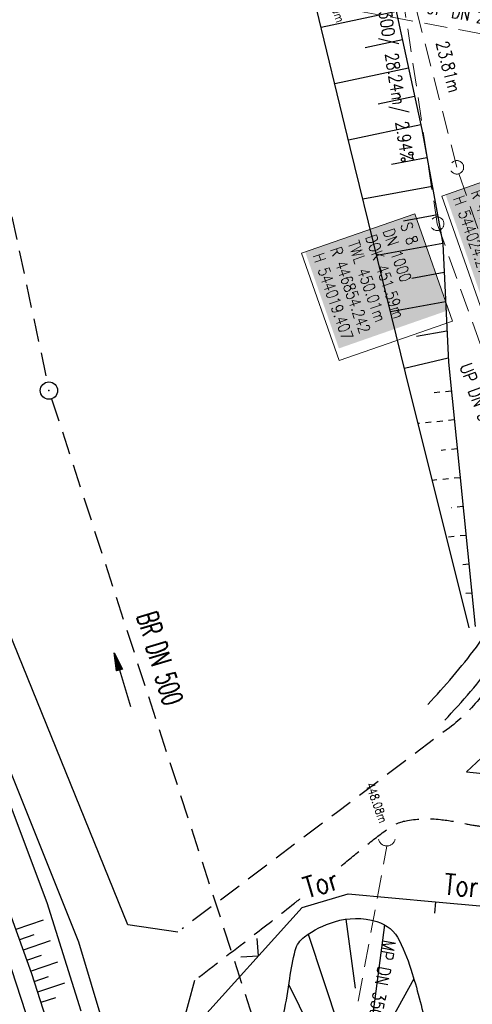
# Model space of a CAD drawing. Extents: x 446577 to 447216, y 443659 to 444842.
# Tile 45 of 177: x 446795 to 446834, y 444049 to 444134. Entities that reach past the tile are written whole.
import ezdxf
from ezdxf.enums import TextEntityAlignment as Align

# ---------------------------------------------------------------- set-up
doc = ezdxf.new("R2010")
doc.units = 0
doc.header["$LTSCALE"] = 2
doc.header["$MEASUREMENT"] = 0
for name, pattern in [('ACAD_ISO02W100', [0.5, 0.25, -0.25]), ('AUSGEZOGEN', [0]), ('GESTRICH-X2', [1.5, 1, -0.5])]:
    doc.linetypes.add(name, pattern=pattern)
doc.layers.get('0').update_dxf_attribs({"linetype": 'AUSGEZOGEN'})
for name, color, linetype in [('Beschriftung', 7, 'CONTINUOUS'), ('BOESCHG', 250, 'AUSGEZOGEN'), ('DB-Bestand', 8, 'CONTINUOUS'), ('DB-Geländemodellierung', 15, 'CONTINUOUS'), ('DURCHL', 200, 'GESTRICH-X2'), ('FBRTOP', 250, 'AUSGEZOGEN'), ('GLOBAL', 7, 'CONTINUOUS'), ('KANAL', 7, 'GESTRICH-X2'), ('MULDE', 250, 'AUSGEZOGEN'), ('PFEIL', 7, 'CONTINUOUS'), ('PFEILTOP', 200, 'AUSGEZOGEN'), ('RRB', 250, 'AUSGEZOGEN'), ('SCHLITZRINNE', 200, 'AUSGEZOGEN'), ('SCHSYMBOL', 200, 'AUSGEZOGEN'), ('STRASSE', 250, 'AUSGEZOGEN'), ('WEG', 250, 'GESTRICH-X2'), ('ZAUN', 30, 'AUSGEZOGEN')]:
    doc.layers.add(name, color=color, linetype=linetype)
doc.styles.add('11', font='txt_____.ttf', dxfattribs={"width": 0.8, "height": 1})
doc.styles.add('6', font='txt_____.ttf', dxfattribs={"width": 0.8, "height": 1})
doc.styles.add('8', font='txt_____.ttf', dxfattribs={"width": 0.8, "height": 1})
doc.styles.add('ROMANS', font='romans.shx', dxfattribs={"width": 0.8})

# ---------------------------------------------------------------- blocks, each defined once
blk = doc.blocks.new('GST')
at = {"color": 0}
blk.add_circle((0, 0), 0.75, dxfattribs=at)
blk.add_point((0, 0), dxfattribs=at)
blk = doc.blocks.new('10')
blk.add_blockref('GST', (0, 0))
blk = doc.blocks.new('PFEIL2')
at = {"color": 0}
for p, q in [((0.88, 0.002), (-2.401, -0.012)), ((0.881, -0.271), (0.879, 0.276)), ((0.879, 0.276), (2.429, 0.009)), ((0.911, 0.27), (0.879, 0.265)), ((0.965, 0.261), (0.879, 0.246)), ((1.019, 0.252), (0.879, 0.228)), ((1.073, 0.242), (0.879, 0.209)), ((1.127, 0.233), (0.879, 0.191)), ((1.181, 0.224), (0.879, 0.172)), ((1.235, 0.214), (0.879, 0.154)), ((1.289, 0.205), (0.879, 0.135)), ((1.343, 0.196), (0.879, 0.117)), ((1.397, 0.187), (0.879, 0.098)), ((1.451, 0.177), (0.879, 0.08)), ((1.505, 0.168), (0.879, 0.061)), ((1.559, 0.159), (0.88, 0.043)), ((1.613, 0.149), (0.88, 0.024)), ((1.668, 0.14), (0.88, 0.006)), ((1.722, 0.131), (0.88, -0.013)), ((1.776, 0.121), (0.88, -0.031)), ((1.83, 0.112), (0.88, -0.05)), ((1.884, 0.103), (0.88, -0.068)), ((1.938, 0.094), (0.88, -0.087)), ((1.992, 0.084), (0.88, -0.105)), ((2.046, 0.075), (0.88, -0.124)), ((2.1, 0.066), (0.88, -0.142)), ((2.154, 0.056), (0.88, -0.161)), ((2.208, 0.047), (0.88, -0.179)), ((2.262, 0.038), (0.881, -0.198)), ((2.316, 0.029), (0.881, -0.216)), ((2.37, 0.019), (0.881, -0.235)), ((2.424, 0.01), (0.881, -0.253)), ((2.429, 0.009), (0.881, -0.271))]:
    blk.add_line(p, q, dxfattribs=at)
blk = doc.blocks.new('ZL')
at = {"color": 0}
for p, q in [((-1.066, 1.055), (0, 0)), ((0, 0), (1.055, 1.066))]:
    blk.add_line(p, q, dxfattribs=at)
blk = doc.blocks.new('Schacht')
at = {"color": 18, "lineweight": 9, "true_color": 0x000000}
blk.add_circle((0, 0), 0.779, dxfattribs=at)
blk = doc.blocks.new('Ein-_Auslauf')
at = {"color": 18, "lineweight": 9, "true_color": 0x000000}
blk.add_lwpolyline([(-0.700676, -0.583948, -0.816874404), (0.724419, -0.589597)], format="xyb", dxfattribs=at)

msp = doc.modelspace()

# ---------------------------------------------------------------- hatches: boundary and pattern name
at = {"layer": 'SCHLITZRINNE'}
h = msp.add_hatch(dxfattribs=at)
h.set_pattern_fill('_USER', color=256, scale=1.5, angle=45, style=0, pattern_type=0)
h.set_pattern_definition([(322.9886, (446836.6, 444435.4555), (0.9029613, 1.1977733), [])])
edge = h.paths.add_edge_path()
edge.add_arc((443111.832, 443902.605), 3762.708, 8.237949, 8.309741, ccw=False)
edge.add_arc((446520.767, 444396.145), 318.231, 7.99109, 8.23795, ccw=False)
edge.add_arc((253459.124, 417293.726), 195272.941, 7.98719511, 7.99108691, ccw=False)
edge.add_arc((449695.908, 444828.286), 2886.155, 187.987194, 188.019207)
edge.add_arc((478554.213, 448893.922), 32029.442, 188.0192069, 188.0307218)
edge.add_arc((640420.622, 471731.273), 195498.946, 188.0307211, 188.03538189)
edge.add_arc((455274.806, 445594.124), 8517.332, 188.0353819, 188.0971516)
edge.add_arc((489167.9, 450416.106), 42751.721, 188.0971513, 188.1247221)
edge.add_arc((449184.272, 444707.99), 2362.699, 188.124722, 188.49575)
edge.add_arc((449950.357, 444822.425), 3137.283, 188.49575, 188.817734)
edge.add_arc((447543.72, 444449.095), 701.862, 188.817734, 189.303528)
edge.add_arc((451782.27, 445143.452), 4996.911, 189.303528, 189.485594)
edge.add_arc((448740.59, 444635.235), 1913.065, 189.485594, 190.210777)
edge.add_arc((449004.187, 444682.715), 2180.905, 190.210777, 190.889971)
edge.add_arc((448612.493, 444607.358), 1782.027, 190.889971, 191.613703)
edge.add_arc((448466.452, 444577.343), 1632.933, 191.613703, 192.369753)
edge.add_arc((450054.509, 444925.622), 3258.733, 192.369753, 192.712319)
edge.add_arc((448394.443, 444551.135), 1556.951, 192.712319, 193.207918)
edge.add_arc((448423.514, 444557.958), 1586.813, 193.207918, 193.562183)
edge.add_arc((449785.723, 444886.559), 2988.095, 193.562183, 193.820345)
edge.add_arc((448360.45, 444535.942), 1520.33, 193.820345, 194.673969)
edge.add_arc((449045.992, 444715.457), 2228.985, 194.673969, 195.378954)
edge.add_arc((447260.209, 444224.277), 376.885, 195.37895, 195.98013)
edge.add_arc((496192.196, 458236.932), 51275.744, 195.9801271, 196.0316672)
edge.add_arc((447192.225, 444157.103), 293.013, 196.03167, 196.92811)
edge.add_arc((450021.91, 445018.344), 3250.86, 196.928113, 197.197245)
edge.add_arc((443111.832, 443902.605), 3762.208, 8.237949, 8.309741, ccw=False)
edge.add_arc((446520.767, 444396.145), 317.731, 7.99109, 8.23795, ccw=False)
edge.add_arc((253459.124, 417293.726), 195272.441, 7.98719511, 7.99108691, ccw=False)
edge.add_arc((449695.908, 444828.286), 2886.655, 187.987194, 188.005519)
edge.add_line((446834.541, 444446.336), (446835.036, 444446.408))
h = msp.add_hatch(dxfattribs=at)
h.set_pattern_fill('_USER', color=256, scale=1.5, angle=45, style=0, pattern_type=0)
h.set_pattern_definition([(331.9152, (446910.9975, 444074.8353), (0.706167, 1.3233776), [])])
edge = h.paths.add_edge_path()
edge.add_arc((443111.832, 443902.605), 3762.708, 8.237949, 8.309741, ccw=False)
edge.add_arc((446520.767, 444396.145), 318.231, 7.99109, 8.23795, ccw=False)
edge.add_arc((253459.124, 417293.726), 195272.941, 7.98719511, 7.99108691, ccw=False)
edge.add_arc((449695.908, 444828.286), 2886.155, 187.987194, 188.019207)
edge.add_arc((478554.213, 448893.922), 32029.442, 188.0192069, 188.0307218)
edge.add_arc((640420.622, 471731.273), 195498.946, 188.0307211, 188.03538189)
edge.add_arc((455274.806, 445594.124), 8517.332, 188.0353819, 188.0971516)
edge.add_arc((489167.9, 450416.106), 42751.721, 188.0971513, 188.1247221)
edge.add_arc((449184.272, 444707.99), 2362.699, 188.124722, 188.49575)
edge.add_arc((449950.357, 444822.425), 3137.283, 188.49575, 188.817734)
edge.add_arc((447543.72, 444449.095), 701.862, 188.817734, 189.303528)
edge.add_arc((451782.27, 445143.452), 4996.911, 189.303528, 189.485594)
edge.add_arc((448740.59, 444635.235), 1913.065, 189.485594, 190.210777)
edge.add_arc((449004.187, 444682.715), 2180.905, 190.210777, 190.889971)
edge.add_arc((448612.493, 444607.358), 1782.027, 190.889971, 191.613703)
edge.add_arc((448466.452, 444577.343), 1632.933, 191.613703, 192.369753)
edge.add_arc((450054.509, 444925.622), 3258.733, 192.369753, 192.712319)
edge.add_arc((448394.443, 444551.135), 1556.951, 192.712319, 193.207918)
edge.add_arc((448423.514, 444557.958), 1586.813, 193.207918, 193.562183)
edge.add_arc((449785.723, 444886.559), 2988.095, 193.562183, 193.820345)
edge.add_arc((448360.45, 444535.942), 1520.33, 193.820345, 194.673969)
edge.add_arc((449045.992, 444715.457), 2228.985, 194.673969, 195.378954)
edge.add_arc((447260.209, 444224.277), 376.885, 195.37895, 195.98013)
edge.add_arc((496192.196, 458236.932), 51275.744, 195.9801271, 196.0316672)
edge.add_arc((447192.225, 444157.103), 293.013, 196.03167, 196.92811)
edge.add_arc((450021.91, 445018.344), 3250.86, 196.928113, 197.197245)
edge.add_arc((447192.225, 444157.103), 293.513, 196.16651, 196.92811)
edge.add_arc((450021.91, 445018.344), 3251.36, 196.928113, 197.197245)

# ---------------------------------------------------------------- linework, layer by layer
at = {"layer": 'Beschriftung', "color": 18, "lineweight": 9, "true_color": 0x000000}
for points in [[(446839.44, 444121.209), (446843.338, 444110.049), (446835.093, 444107.169), (446831.195, 444118.329), (446839.44, 444121.209)], [(446828.855, 444116.804), (446832.092, 444107.536), (446822.337, 444104.129), (446819.1, 444113.396), (446828.855, 444116.804)]]:
    msp.add_lwpolyline(points, close=True, dxfattribs=at)
at = {"layer": 'BOESCHG'}
for p, q in [((446823.759, 444049.989), (446822.936, 444055.949)), ((446826.251, 444055.464), (446824.732, 444043.974)), ((446819.673, 444054.652), (446823.183, 444044.077)), ((446828.78, 444050.8), (446826.935, 444047.464)), ((446818.018, 444050.277), (446819.969, 444046.313))]:
    msp.add_line(p, q, dxfattribs=at)
at = {"layer": 'DB-Bestand', "linetype": 'Continuous'}
for p, q in [((446799.915, 444053.965), (446785.961, 444088.802)), ((446804.144, 444055.456), (446793.442, 444081.839)), ((446793.375, 444067.411), (446797.157, 444057.39)), ((446795.871, 444051.229), (446792.837, 444059.628)), ((446791.918, 444058.278), (446801.614, 444028.601)), ((446797.157, 444057.39), (446800.07, 444048.027)), ((446794.52, 444055.098), (446796.853, 444055.892)), ((446808.434, 444054.831), (446804.144, 444055.456)), ((446794.825, 444054.202), (446796.073, 444054.626)), ((446795.13, 444053.305), (446797.463, 444054.099)), ((446811.41, 444015.575), (446799.915, 444053.965)), ((446795.435, 444052.409), (446796.683, 444052.834)), ((446795.756, 444051.466), (446798.089, 444052.259)), ((446798.395, 444043.282), (446795.871, 444051.229)), ((446796.061, 444050.569), (446797.309, 444050.994)), ((446807.803, 444043.066), (446809.914, 444050.692)), ((446796.366, 444049.673), (446798.699, 444050.467)), ((446796.671, 444048.777), (446797.919, 444049.202))]:
    msp.add_line(p, q, dxfattribs=at)
at = {"layer": 'DB-Geländemodellierung', "linetype": 'Continuous'}
for p, q in [((446825.168, 444144.029), (446829.456, 444124.073)), ((446823.287, 444122.506), (446818.459, 444142.439)), ((446827.269, 444134.252), (446820.779, 444132.858)), ((446827.794, 444131.808), (446824.581, 444131.118)), ((446828.319, 444129.364), (446821.957, 444127.997)), ((446828.844, 444126.919), (446825.695, 444126.243)), ((446829.369, 444124.475), (446823.134, 444123.136)), ((446829.456, 444124.073), (446831.268, 444114.216)), ((446828.054, 444103.082), (446823.287, 444122.506)), ((446829.908, 444121.615), (446826.845, 444121.052)), ((446830.36, 444119.156), (446824.379, 444118.056)), ((446830.812, 444116.697), (446827.894, 444116.161)), ((446831.264, 444114.238), (446825.573, 444113.192)), ((446831.268, 444114.216), (446831.758, 444103.982)), ((446831.387, 444111.719), (446828.614, 444111.209)), ((446831.508, 444109.199), (446826.767, 444108.328)), ((446831.629, 444106.68), (446829.001, 444106.197)), ((446831.741, 444104.339), (446827.961, 444103.463)), ((446831.758, 444103.982), (446834.047, 444081.203)), ((446833.53, 444081.075), (446828.054, 444103.082))]:
    msp.add_line(p, q, dxfattribs=at)
at = {"layer": 'DB-Geländemodellierung', "linetype": 'ACAD_ISO02W100'}
for p, q in [((446832.008, 444101.494), (446830.272, 444101.32)), ((446832.258, 444099.007), (446829.146, 444098.694)), ((446832.508, 444096.519), (446831.132, 444096.381)), ((446832.758, 444094.032), (446830.366, 444093.791)), ((446833.008, 444091.544), (446831.992, 444091.442)), ((446833.258, 444089.057), (446831.586, 444088.889)), ((446833.508, 444086.569), (446832.852, 444086.503)), ((446833.757, 444084.082), (446832.838, 444083.989))]:
    msp.add_line(p, q, dxfattribs=at)
at = {"layer": 'DURCHL'}
for p, q in [((446781.563, 444175.188), (446797.188, 444102.281)), ((446797.563, 444100.844), (446815.375, 444045.969))]:
    msp.add_line(p, q, dxfattribs=at)
at = {"layer": 'FBRTOP', "color": 0, "const_width": 0.5}
for points in [[(446953.236, 443912.197, -0.000006), (446957.365, 443900.399, 0.000004), (446961.494, 443888.601, 0.000002), (446973.881, 443853.206, 0.000002), (446986.269, 443817.81, 0.000004), (446998.657, 443782.416, -0.000006), (447011.045, 443747.021, -0.000001), (447016.033, 443732.768, 0.000003)], [(446979.664, 443921.447, -0.000006), (446983.793, 443909.648, 0.000004), (446987.922, 443897.849, 0.000002), (447000.31, 443862.454, 0.000002), (447012.697, 443827.06, 0.000004), (447025.085, 443791.665, -0.000006), (447037.473, 443756.271, 0), (447039.084, 443751.668, 0.000003)], [(446839.935, 444441.166, -0.000011), (446846.01, 444397.876, 0.000067)], [(446954.889, 443992.234, 0.000003), (446959.018, 443980.437, -0.000018)], [(446928.459, 443982.988, 0.000003), (446932.589, 443971.189, -0.000018), (446936.719, 443959.39, -0.000007), (446940.848, 443947.592, 0.000013), (446944.977, 443935.794, 0.000013), (446949.106, 443923.995, -0.000019)], [(446866.566, 444271.777, 0.002691), (446871.765, 444245.898, 0.003085), (446877.214, 444220.305, 0.003296), (446882.62, 444196.418, 0.003493), (446888.335, 444172.666, 0.003551), (446894.287, 444149.378, 0.002848), (446900.319, 444126.973, 0.002558), (446907.306, 444102.1, 0.002824), (446915.542, 444073.946, 0.003985), (446921.651, 444054.071, 0.002928), (446930.243, 444027.436, 0.003935), (446936.907, 444007.707, 0.000126), (446946.647, 443979.626, 0.000195), (446952.953, 443961.485, 0.000026), (446968.558, 443916.655, 0.000443), (446969.471, 443914.039, 0.00013), (446975.672, 443896.342, -0.000082), (446985.547, 443868.172, -0.00001), (446990.142, 443855.056, -0.000011), (446994.25, 443843.328, -0.000533)], [(446926.622, 443988.238, 0.000004), (446928.252, 443983.582, 0.00003)]]:
    msp.add_lwpolyline(points, format="xyb", dxfattribs=at)
at = {"layer": 'KANAL'}
for p, q in [((446781.563, 444175.188), (446797.188, 444102.281)), ((446797.563, 444100.844), (446815.375, 444045.969))]:
    msp.add_line(p, q, dxfattribs=at)
at = {"layer": 'KANAL', "color": 92, "lineweight": 9, "true_color": 0x00b400}
for p, q in [((446830.786, 444115.938, 451.592), (446826.566, 444143.862, 450.963)), ((446846.397, 444130.151, 449.817), (446823.851, 444134.312, 448.762)), ((446848.624, 444066.025), (446830.786, 444115.938, 451.592)), ((446819.034, 444022.344, 455.341), (446826.459, 444062.259, 448.084))]:
    msp.add_line(p, q, dxfattribs=at)
msp.add_polyline3d([(446855.478, 444056.458, 0), (446844.957, 444084.31, 0), (446832.482, 444120.803, 451.482), (446826.566, 444143.862, 450.963)], dxfattribs=at)
at = {"layer": 'MULDE', "flags": 128}
for points in [[(446831.433, 444073.102, 0.027405), (446835.754, 444078.197, 0.0657), (446837.243, 444080.815, 0.017533), (446840.926, 444090.87, 0.02288), (446843.127, 444098.816, 0.010625), (446845.241, 444109.073, 0.010696), (446846.904, 444119.343, 0.023697), (446847.379, 444124.501, 0.005507), (446848.111, 444146.379, 0.052056), (446847.006, 444159.885, 0.03238), (446841.668, 444180.76, 0.03238)], [(446829.981, 444074.478, 0.027405), (446834.16, 444079.405, 0.0657), (446835.391, 444081.569, 0.017533), (446839.025, 444091.492, 0.02288), (446841.177, 444099.262, 0.010625), (446843.274, 444109.435, 0.010696), (446844.924, 444119.621, 0.023697), (446845.381, 444124.59, 0.005507), (446846.111, 444146.423, 0.052056), (446845.04, 444159.516, 0.03238), (446839.766, 444180.14, 0.03238)]]:
    msp.add_lwpolyline(points, format="xyb", dxfattribs=at)
at = {"layer": 'RRB'}
msp.add_lwpolyline([(446816.56, 444045.08, 0.151405), (446817.012, 444045.722, 0.015904), (446817.155, 444046.215, 0.004763), (446817.562, 444047.877, 0.026437), (446818.091, 444050.817, -0.031872), (446818.556, 444053.251, -0.173489), (446819.357, 444054.432, -0.083518), (446821.948, 444055.73, -0.146874), (446825.574, 444055.752, -0.212122), (446827.532, 444054.091, -0.037797), (446828.636, 444051.275, -0.022744), (446829.891, 444046.413, -0.02386), (446831.077, 444039.036, 0.063862), (446831.741, 444036.314, 0.000484), (446832.04, 444035.537, 0.00009), (446833.658, 444031.353, 0.000501)], format="xyb", dxfattribs=at)
at = {"layer": 'STRASSE'}
for points in [[(447043.661, 443874.317, 0.00065), (447041.176, 443881.432, 0.001872), (447040.301, 443883.897, 0.056151), (447039.637, 443885.247, 0.027107), (447037.823, 443887.77, 0.023122), (447036.129, 443889.687, 0.039357), (447035, 443890.681, 0.016729), (447033.458, 443891.758, 0.021771), (447032.213, 443892.493, 0.00424), (447031.256, 443892.992, 0.001159), (447027.738, 443894.78, 0.012233), (447021.582, 443897.704, -0.012648), (447015.63, 443900.536, -0.04443), (447012.536, 443902.469, -0.040823), (447009.574, 443905.112, -0.048131), (447006.927, 443908.492, -0.056635), (447005.322, 443911.773, -0.000988), (447002.382, 443920.089, -0.000382), (446994.841, 443941.603, -0.000001), (446989.039, 443958.198, -0.000032)], [(447068.931, 443945.908, 0.000002), (447074.525, 443910.767, 0.000014)], [(447049.189, 444050.771, 0.000203), (447055.063, 444013.845, 0.000415), (447057.959, 443995.782, 0.000007), (447066.417, 443943.312, -0.000072), (447067.235, 443938.233, -0.000506), (447069.899, 443921.568, 0.000383), (447073.414, 443899.55, 0.002551), (447074.205, 443894.777, 0.000503), (447078.363, 443870.591, 0.006787)]]:
    msp.add_lwpolyline(points, format="xyb", dxfattribs=at)
at = {"layer": 'WEG', "flags": 128}
for points in [[(446833.308, 444068.653, 0.043042), (446839.721, 444075.509, 0.078339), (446841.392, 444078.479, 0.015374), (446845.05, 444089.323, 0.020315), (446847.227, 444097.708, 0.007774), (446849.458, 444108.84, 0.00849), (446851.169, 444119.095, 0.023953), (446851.62, 444123.57, 0.004693), (446852.609, 444146.488, 0.058644), (446851.14, 444164.059, 0.038995), (446843.864, 444189.505)], [(446841.067, 444189.122, -0.03514), (446847.709, 444163.87, -0.052625), (446849.136, 444146.467, -0.004496), (446848.403, 444123.804, -0.02262), (446848.013, 444119.311, -0.011894), (446846.344, 444108.668, -0.012199), (446844.218, 444098.381, -0.026012), (446840.887, 444086.803, -0.044115), (446837.984, 444080.31, -0.038944), (446834.514, 444075.086, -0.065339), (446831.839, 444072.461), (446822.108, 444065.131), (446808.813, 444055.116)], [(446833.308, 444068.653), (446842.901, 444067.638), (446848.898, 444067.003, 0.021294), (446849.895, 444066.94, 0.008024), (446852.546, 444066.929)], [(446822.499, 444060.534, 0.001674), (446824.56, 444062.216, -0.015125), (446826.559, 444063.761, -0.114283), (446828.215, 444064.461, -0.071582), (446831.061, 444064.545, -0.026526), (446833.272, 444064.174, 0.037938), (446834.824, 444063.949), (446841.545, 444063.492), (446848.647, 444063.01, -0.019964), (446849.612, 444062.906, -0.006913), (446852.378, 444062.455)], [(446810.259, 444050.959, 0.001869), (446815.001, 444054.598, 0.002521), (446818.492, 444057.327, 0.000442), (446819.043, 444057.763, -0.015125)]]:
    msp.add_lwpolyline(points, format="xyb", dxfattribs=at)
at = {"layer": 'ZAUN'}
msp.add_line((446830.628, 444057.452), (446830.567, 444056.454), dxfattribs=at)
at = {"layer": 'ZAUN', "flags": 128}
msp.add_lwpolyline([(446823.129, 444058.137), (446830.628, 444057.452), (446834.785, 444057.058), (446848.323, 444055.727), (446851.322, 444035.908), (446848.487, 444023.552), (446857.073, 443999.85), (446857.848, 443997.443), (446858.261, 443994.972), (446859.913, 443985.119), (446860.337, 443982.617), (446860.504, 443980.11), (446860.421, 443975.068), (446859.793, 443970.082), (446858.422, 443965.23), (446855.785, 443960.956), (446853.975, 443959.217), (446851.783, 443957.947), (446849.415, 443957.08), (446846.912, 443956.83), (446844.415, 443957.223), (446842.031, 443958.023), (446839.909, 443959.389), (446837.915, 443960.946), (446836.239, 443962.824), (446834.772, 443964.891), (446833.448, 443967.027), (446832.277, 443969.263), (446831.313, 443971.603), (446821.637, 444005.428), (446809.877, 444046.661), (446819.161, 444056.967)], close=True, dxfattribs=at)

# ---------------------------------------------------------------- block references
at = {"layer": 'KANAL', "xscale": 0.75, "yscale": 0.75}
for p in [(446832.482, 444120.803), (446830.786, 444115.938)]:
    msp.add_blockref('Schacht', p, dxfattribs=at)
at = {"layer": 'KANAL', "rotation": 180}
msp.add_blockref('Ein-_Auslauf', (446826.459, 444062.259), dxfattribs=at)
at = {"layer": 'PFEIL', "rotation": 106.4899360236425}
msp.add_blockref('PFEIL2', (446803.664, 444076.606), dxfattribs=at)
at = {"layer": 'PFEILTOP', "rotation": 106.4899360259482}
msp.add_blockref('PFEIL2', (446803.664, 444076.606), dxfattribs=at)
at = {"layer": 'SCHSYMBOL', "rotation": 285.1957}
msp.add_blockref('10', (446797.332, 444101.546), dxfattribs=at)
at = {"layer": 'ZAUN', "rotation": 48.17758765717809}
msp.add_blockref('ZL', (446815.376, 444052.778), dxfattribs=at)

# ---------------------------------------------------------------- texts
at = {"layer": 'Beschriftung', "color": 92, "true_color": 0x00b400, "char_height": 1.1, "attachment_point": 1, "line_spacing_factor": 0.959981, "style": '6'}
for s, insert, rotation in [('UP DN 300/ 28.24m/ 2.94%', (446826.166, 444138.813), 278.59374), ('UP DN 200/ 22.93m', (446829.929, 444135.211), 349.54335), ('UP DN 300/ 53.01m/ 0.66%', (446833.727, 444104.02), 289.66643), ('MP DN 350/ 40.60m', (446827.226, 444053.991), 259.44787)]:
    msp.add_mtext(s, dxfattribs=dict(at, insert=insert, rotation=rotation))
at = {"layer": 'Beschriftung', "color": 18, "true_color": 0x000000, "char_height": 1, "attachment_point": 1, "rotation": 289.25515, "line_spacing_factor": 0.959981, "style": '8', "bg_fill": 1, "box_fill_scale": 1.5, "bg_fill_color": 256, "bg_fill_true_color": 11599800, "bg_fill_transparency": 0}
for s, insert in [('S 106 (Bestand)^JDN 1000^JDOK 451.48m^JR 446855.938^JH 544024.272', (446839.133, 444120.572)), ('S 8^JDN 1000^JDOK 451.59m^JTWL 450.01m^JR 446854.242^JH 544019.407', (446828.548, 444116.167))]:
    msp.add_mtext(s, dxfattribs=dict(at, insert=insert))
at = {"layer": 'DURCHL', "style": 'ROMANS', "width": 0.6}
msp.add_text('BR DN 500', height=1.8, rotation=286.48994, dxfattribs=at).set_placement((446806.053, 444078.185), align=Align.CENTER)
at = {"layer": 'GLOBAL', "color": 92, "true_color": 0x00b400, "insert": (446831.727, 444131.806), "char_height": 1.1, "attachment_point": 1, "rotation": 284.38938, "line_spacing_factor": 0.959981, "style": '6'}
msp.add_mtext('23.81m', dxfattribs=at)
at = {"layer": 'KANAL', "color": 18, "true_color": 0x000000, "char_height": 0.75, "attachment_point": 1, "rotation": 289.35253, "line_spacing_factor": 0.959981, "style": '11'}
for s, insert in [('448.79m', (446821.638, 444136.876)), ('448.08m', (446825.332, 444067.819))]:
    msp.add_mtext(s, dxfattribs=dict(at, insert=insert))
at = {"layer": 'ZAUN', "style": 'ROMANS', "width": 0.8}
for rotation, p in [(16.42862, (446819.564, 444057.748)), (354.58569, (446831.302, 444058.105))]:
    msp.add_text('Tor', height=1.8, rotation=rotation, dxfattribs=at).set_placement(p)

doc.saveas('drawing.dxf')
